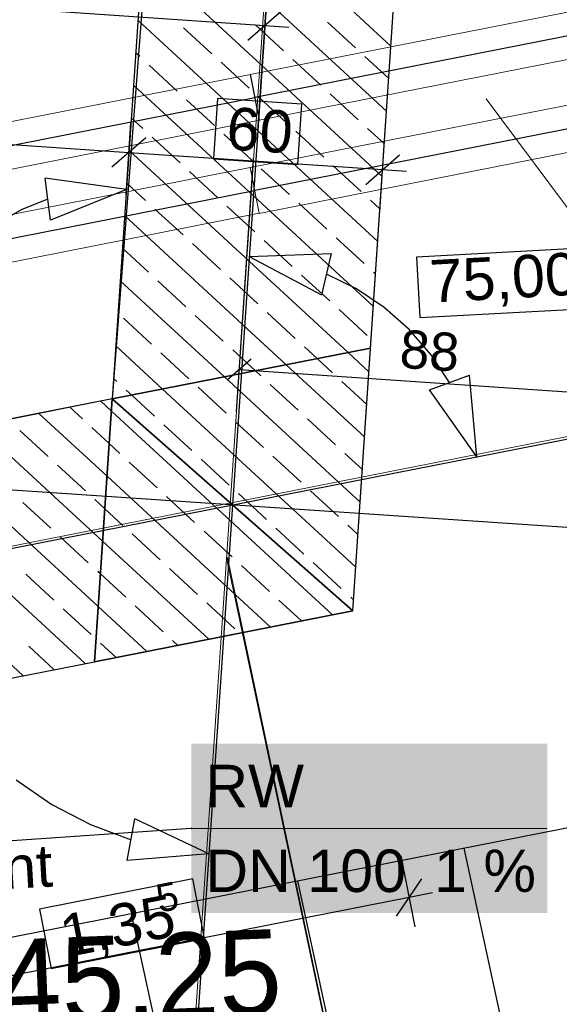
# Model space of a CAD drawing. Extents: x -779 to 790, y -208 to 633.
# Tile 182 of 232: x 442 to 468, y -28 to 18. Entities that reach past the tile are written whole.
import ezdxf
from ezdxf.lldxf.tags import DXFTag

# ---------------------------------------------------------------- set-up
doc = ezdxf.new("R2010")
doc.units = 0
doc.layers.get('0').update_dxf_attribs({"lineweight": 25})
for name, color, linetype, lineweight, true_color in [('01 Allgemein Bemaßung', 7, 'Continuous', 25, 0x848484), ('01AFU Allgemein Bemaßung-A07F5V4RWF', 7, 'Continuous', 25, 0x848484), ('02 Raster Bemaßung', 7, 'Continuous', 25, 0x848484), ('02 Raster Gebäude-A07F5V4QWF', 7, 'Continuous', 25, 0x848484), ('20 Fundament-A07F5V4OWF', 7, 'Continuous', 25, 0x848484), ('20 Magerbeton Bohrungen', 7, 'Continuous', 25, 0x848484), ('30 Baugrubenplanung', 7, 'Continuous', 25, 0x848484), ('60 Baumstützen - Gehegelinie', 9, 'Continuous', 18, 0x808080), ('60 Höhen Außen (Bestand - bleibt)', 9, 'Continuous', 18, 0x808080), ('60 Netz', 9, 'Continuous', 18, 0x808080), ('ELT Leerrohre', 1, 'Continuous', 35, 0xff0000), ('S_Mass', 150, 'Continuous', 25, 0x007fff), ('X_Mass', 150, 'Continuous', 25, 0x007fff)]:
    doc.layers.add(name, color=color, linetype=linetype, lineweight=lineweight, true_color=true_color)
doc.layers.add('02 Raster Gebäude-A07F5V53WF', color=7, linetype='Continuous', lineweight=13)
doc.styles.get("Standard").update_dxf_attribs({"font": 'arial.ttf'})
tags = doc.linetypes.add('Raster-A07F5V4TWF', pattern=[0.2, 0.1, -0.05, 0, -0.05]).pattern_tags.tags
tags[10:11] = [DXFTag(74, 4), DXFTag(75, 0), DXFTag(340, '0'), DXFTag(46, 1.0), DXFTag(50, 0.0), DXFTag(44, 0.0), DXFTag(45, 0.0)]
tags[8:9] = [DXFTag(74, 4), DXFTag(75, 0), DXFTag(340, '0'), DXFTag(46, 1.0), DXFTag(50, 0.0), DXFTag(44, 0.0), DXFTag(45, 0.0)]
tags[6:7] = [DXFTag(74, 4), DXFTag(75, 0), DXFTag(340, '0'), DXFTag(46, 1.0), DXFTag(50, 0.0), DXFTag(44, 0.0), DXFTag(45, 0.0)]
tags[4:5] = [DXFTag(74, 4), DXFTag(75, 0), DXFTag(340, '0'), DXFTag(46, 1.0), DXFTag(50, 0.0), DXFTag(44, 0.0), DXFTag(45, 0.0)]
tags = doc.linetypes.add('Raster-A07F5V57WF', pattern=[0.2, 0.1, -0.05, 0, -0.05]).pattern_tags.tags
tags[10:11] = [DXFTag(74, 4), DXFTag(75, 0), DXFTag(340, '0'), DXFTag(46, 1.0), DXFTag(50, 0.0), DXFTag(44, 0.0), DXFTag(45, 0.0)]
tags[8:9] = [DXFTag(74, 4), DXFTag(75, 0), DXFTag(340, '0'), DXFTag(46, 1.0), DXFTag(50, 0.0), DXFTag(44, 0.0), DXFTag(45, 0.0)]
tags[6:7] = [DXFTag(74, 4), DXFTag(75, 0), DXFTag(340, '0'), DXFTag(46, 1.0), DXFTag(50, 0.0), DXFTag(44, 0.0), DXFTag(45, 0.0)]
tags[4:5] = [DXFTag(74, 4), DXFTag(75, 0), DXFTag(340, '0'), DXFTag(46, 1.0), DXFTag(50, 0.0), DXFTag(44, 0.0), DXFTag(45, 0.0)]
tags = doc.linetypes.add('Strichpunkt', pattern=[1, 0.5, -0.25, 0, -0.25]).pattern_tags.tags
tags[10:11] = [DXFTag(74, 4), DXFTag(75, 0), DXFTag(340, '0'), DXFTag(46, 1.0), DXFTag(50, 0.0), DXFTag(44, 0.0), DXFTag(45, 0.0)]
tags[8:9] = [DXFTag(74, 4), DXFTag(75, 0), DXFTag(340, '0'), DXFTag(46, 1.0), DXFTag(50, 0.0), DXFTag(44, 0.0), DXFTag(45, 0.0)]
tags[6:7] = [DXFTag(74, 4), DXFTag(75, 0), DXFTag(340, '0'), DXFTag(46, 1.0), DXFTag(50, 0.0), DXFTag(44, 0.0), DXFTag(45, 0.0)]
tags[4:5] = [DXFTag(74, 4), DXFTag(75, 0), DXFTag(340, '0'), DXFTag(46, 1.0), DXFTag(50, 0.0), DXFTag(44, 0.0), DXFTag(45, 0.0)]
tags = doc.linetypes.add('STRICHPUNKT2', pattern=[12.7, 6.35, -3.175, 0, -3.175]).pattern_tags.tags
tags[10:11] = [DXFTag(74, 4), DXFTag(75, 0), DXFTag(340, '0'), DXFTag(46, 0.0), DXFTag(50, 0.0), DXFTag(44, 0.0), DXFTag(45, 0.0)]
tags[8:9] = [DXFTag(74, 4), DXFTag(75, 0), DXFTag(340, '0'), DXFTag(46, 0.0), DXFTag(50, 0.0), DXFTag(44, 0.0), DXFTag(45, 0.0)]
tags[6:7] = [DXFTag(74, 4), DXFTag(75, 0), DXFTag(340, '0'), DXFTag(46, 0.0), DXFTag(50, 0.0), DXFTag(44, 0.0), DXFTag(45, 0.0)]
tags[4:5] = [DXFTag(74, 4), DXFTag(75, 0), DXFTag(340, '0'), DXFTag(46, 0.0), DXFTag(50, 0.0), DXFTag(44, 0.0), DXFTag(45, 0.0)]
tags = doc.linetypes.add('Wipeout_Contour-A07F5V4SWF', pattern=[1, 0, -1]).pattern_tags.tags
tags[6:7] = [DXFTag(74, 4), DXFTag(75, 0), DXFTag(340, '0'), DXFTag(46, 1.0), DXFTag(50, 0.0), DXFTag(44, 0.0), DXFTag(45, 0.0)]
tags[4:5] = [DXFTag(74, 4), DXFTag(75, 0), DXFTag(340, '0'), DXFTag(46, 1.0), DXFTag(50, 0.0), DXFTag(44, 0.0), DXFTag(45, 0.0)]

# ---------------------------------------------------------------- blocks, each defined once
blk = doc.blocks.new('Referenz-A07F5V4VWF', base_point=(-401.415, -176.34))
at = {"color": 0, "linetype": 'ByBlock', "lineweight": -2, "ltscale": 12.5}
for p, q in [((464.718, 266.687), (446.71, 0.268)), ((458.901, 2.668), (476.505, 263.113)), ((451.205, 59.071), (446.71, 0.268)), ((446.71, 0.268), (458.901, 2.668)), ((458.901, 2.668), (446.71, 0.268)), ((458.063, -9.729), (458.901, 2.668)), ((446.71, 0.268), (163.756, -55.421)), ((446.71, 0.268), (165.387, -55.332)), ((446.71, 0.268), (445.872, -12.128)), ((445.872, -12.128), (446.71, 0.268)), ((458.063, -9.729), (446.71, 0.268)), ((446.71, 0.268), (458.063, -9.729)), ((445.872, -12.128), (458.063, -9.729)), ((431.502, -14.957), (445.872, -12.128))]:
    blk.add_line(p, q, dxfattribs=at)
at = {"layer": '01AFU Allgemein Bemaßung-A07F5V4RWF', "color": 0, "lineweight": -2}
for p, q in [((360.85, 17.754), (447.496, 11.898)), ((447.361, 9.902), (447.591, 13.301)), ((448.295, 12.595), (446.697, 11.2)), ((459.335, 9.093), (459.565, 12.492)), ((447.496, 11.898), (459.47, 11.088)), ((458.671, 10.39), (460.269, 11.786)), ((459.47, 11.088), (460.593, 11.012)), ((460.337, -21.285), (460.995, -24.627)), ((460.132, -24.128), (461.315, -22.366)), ((461.828, -23.03), (460.724, -23.247)), ((460.724, -23.247), (434.163, -28.475))]:
    blk.add_line(p, q, dxfattribs=at)
at = {"layer": '01AFU Allgemein Bemaßung-A07F5V4RWF', "color": 0, "linetype": 'Wipeout_Contour-A07F5V4SWF', "lineweight": -2, "ltscale": 1.625}
for p, q in [((451.685, 14.45), (451.492, 11.599)), ((455.663, 14.181), (451.685, 14.45)), ((455.47, 11.33), (455.663, 14.181)), ((451.492, 11.599), (455.47, 11.33)), ((450.511, -22.374), (443.283, -23.797)), ((451.063, -25.178), (450.511, -22.374)), ((443.283, -23.797), (443.835, -26.6)), ((443.835, -26.6), (451.063, -25.178))]:
    blk.add_line(p, q, dxfattribs=at)
at = {"layer": '02 Raster Bemaßung', "color": 0, "lineweight": -2}
for p, q in [((348.81, 24.998), (453.916, 17.893)), ((453.579, 12.904), (454.011, 19.297)), ((453.117, 17.195), (454.715, 18.591)), ((453.916, 17.893), (455.039, 17.817)), ((443.795, 8.701), (443.551, 10.686)), ((447.378, 10.148), (443.551, 10.686)), ((447.378, 10.148), (443.795, 8.701)), ((443.673, 9.693), (442.438, 9.202)), ((442.438, 9.202), (441.281, 8.55)), ((453.179, 6.997), (457.041, 7.132)), ((453.179, 6.997), (456.591, 5.183)), ((457.041, 7.132), (456.591, 5.183)), ((458.233, 5.466), (456.816, 6.157)), ((459.545, 4.592), (458.233, 5.466)), ((460.728, 3.55), (459.545, 4.592)), ((461.762, 2.359), (460.728, 3.55)), ((462.626, 1.041), (461.762, 2.359)), ((461.688, 0.694), (463.564, 1.387)), ((463.919, -2.461), (463.564, 1.387)), ((463.919, -2.461), (461.688, 0.694)), ((442.181, -17.701), (443.866, -18.865)), ((443.866, -18.865), (445.682, -19.811)), ((445.682, -19.811), (447.602, -20.525)), ((447.422, -21.509), (447.782, -19.542)), ((451.273, -21.197), (447.782, -19.542)), ((451.273, -21.197), (447.422, -21.509))]:
    blk.add_line(p, q, dxfattribs=at)
at = {"layer": '02 Raster Bemaßung', "color": 0, "linetype": 'Wipeout_Contour-A07F5V4SWF', "lineweight": -2, "ltscale": 1.625}
for p, q in [((470.086, 7.453), (461.071, 6.96)), ((461.071, 6.96), (461.227, 4.107)), ((461.227, 4.107), (470.242, 4.6))]:
    blk.add_line(p, q, dxfattribs=at)
at = {"layer": '02 Raster Gebäude-A07F5V4QWF', "color": 0, "linetype": 'Raster-A07F5V4TWF', "lineweight": -2, "ltscale": 187.5}
for p, q in [((469.446, 247.662), (448.555, -61.417)), ((440.093, -7.15), (502.865, 5.205))]:
    blk.add_line(p, q, dxfattribs=at)
at = {"layer": '02 Raster Gebäude-A07F5V4QWF', "color": 0, "linetype": 'Strichpunkt', "lineweight": -2, "ltscale": 0.405}
blk.add_line((540.096, -10.659), (231.63, 10.191), dxfattribs=at)
at = {"layer": '20 Fundament-A07F5V4OWF', "color": 0, "lineweight": -2}
for p, q in [((458.063, -9.729), (476.505, 263.113)), ((450.687, 59.106), (446.71, 0.268)), ((459.864, 16.919), (448.541, 27.361)), ((459.656, 13.846), (448.333, 24.287)), ((459.449, 10.773), (448.126, 21.214)), ((459.241, 7.699), (447.918, 18.14)), ((451.403, 16.559), (450.08, 17.779)), ((454.795, 16.696), (453.471, 17.917)), ((458.187, 16.834), (456.863, 18.054)), ((448.011, 16.422), (447.814, 16.604)), ((456.56, 15.069), (455.236, 16.29)), ((459.76, 15.383), (458.628, 16.427)), ((449.776, 14.794), (448.453, 16.015)), ((453.168, 14.932), (451.844, 16.152)), ((459.033, 4.626), (447.71, 15.067)), ((454.932, 13.305), (453.609, 14.525)), ((458.324, 13.442), (457.001, 14.662)), ((451.541, 13.167), (450.217, 14.388)), ((448.149, 13.03), (447.606, 13.53)), ((459.553, 12.309), (458.765, 13.035)), ((449.913, 11.403), (448.59, 12.623)), ((453.305, 11.54), (451.982, 12.76)), ((456.697, 11.677), (455.373, 12.898)), ((457.842, 2.459), (447.502, 11.993)), ((458.462, 10.05), (457.138, 11.271)), ((451.678, 9.775), (450.355, 10.996)), ((455.07, 9.913), (453.746, 11.133)), ((448.286, 9.638), (447.398, 10.457)), ((453.443, 8.148), (452.119, 9.369)), ((456.834, 8.286), (455.511, 9.506)), ((459.345, 9.236), (458.903, 9.644)), ((454.924, 1.885), (447.295, 8.92)), ((450.051, 8.011), (448.727, 9.231)), ((451.815, 6.384), (450.492, 7.604)), ((455.207, 6.521), (453.884, 7.742)), ((458.599, 6.659), (457.275, 7.879)), ((448.424, 6.246), (447.191, 7.383)), ((456.972, 4.894), (455.648, 6.114)), ((459.137, 6.162), (459.04, 6.252)), ((452.006, 1.311), (447.087, 5.846)), ((450.188, 4.619), (448.865, 5.839)), ((453.58, 4.757), (452.257, 5.977)), ((451.953, 2.992), (450.629, 4.212)), ((455.345, 3.129), (454.021, 4.35)), ((458.736, 3.267), (457.413, 4.487)), ((448.561, 2.855), (447.238, 4.075)), ((449.088, 0.736), (446.879, 2.773)), ((450.326, 1.227), (449.002, 2.448)), ((453.465, 1.598), (452.394, 2.585)), ((456.383, 2.172), (455.786, 2.723)), ((458.825, 1.552), (457.842, 2.459)), ((458.618, -1.521), (454.924, 1.885)), ((457.109, 1.502), (456.383, 2.172)), ((453.717, 1.365), (453.465, 1.598)), ((446.934, 1.09), (446.775, 1.236)), ((458.41, -4.595), (452.006, 1.311)), ((455.482, -0.262), (454.159, 0.958)), ((458.722, 0.015), (457.55, 1.095)), ((447.629, 0.449), (447.375, 0.683)), ((458.202, -7.668), (449.088, 0.736)), ((452.09, -0.4), (450.767, 0.821)), ((446.71, 0.268), (163.756, -55.421)), ((446.671, -0.301), (446.17, 0.162)), ((448.698, -0.537), (447.629, 0.449)), ((446.464, -3.374), (443.252, -0.412)), ((445.307, -0.675), (444.711, -0.125)), ((457.101, -9.918), (446.671, -0.301)), ((453.855, -2.027), (452.531, -0.807)), ((457.247, -1.89), (455.923, -0.669)), ((446.256, -6.447), (440.334, -0.987)), ((443.679, -2.439), (442.356, -1.219)), ((446.567, -1.837), (445.748, -1.081)), ((450.463, -2.164), (449.14, -0.944)), ((446.048, -9.521), (437.416, -1.561)), ((447.071, -2.302), (446.567, -1.837)), ((445.429, -12.216), (434.498, -2.135)), ((458.514, -3.058), (457.688, -2.296)), ((442.511, -12.79), (431.58, -2.71)), ((448.836, -3.929), (447.512, -2.709)), ((452.228, -3.792), (450.904, -2.571)), ((455.619, -3.654), (454.296, -2.434)), ((445.444, -4.066), (444.121, -2.846)), ((454.183, -10.493), (446.464, -3.374)), ((457.384, -5.281), (456.061, -4.061)), ((443.817, -5.831), (442.493, -4.611)), ((446.36, -4.911), (445.885, -4.473)), ((450.6, -5.556), (449.277, -4.336)), ((453.992, -5.419), (452.669, -4.198)), ((447.209, -5.694), (446.36, -4.911)), ((452.365, -7.183), (451.042, -5.963)), ((455.757, -7.046), (454.433, -5.826)), ((458.306, -6.132), (457.825, -5.688)), ((445.581, -7.458), (444.258, -6.238)), ((451.265, -11.067), (446.256, -6.447)), ((448.973, -7.321), (447.65, -6.1)), ((446.152, -7.984), (446.023, -7.865)), ((450.738, -8.948), (449.414, -7.728)), ((454.13, -8.811), (452.806, -7.59)), ((457.521, -8.673), (456.198, -7.453)), ((443.954, -9.223), (442.631, -8.002)), ((447.346, -9.085), (446.152, -7.984)), ((455.642, -10.205), (454.571, -9.217)), ((458.098, -9.205), (457.963, -9.08)), ((445.719, -10.85), (444.395, -9.63)), ((458.063, -9.729), (445.872, -12.128)), ((448.347, -11.641), (446.048, -9.521)), ((449.111, -10.713), (447.787, -9.492)), ((452.502, -10.575), (451.179, -9.355)), ((449.806, -11.354), (449.552, -11.119)), ((443.97, -12.503), (442.768, -11.394)), ((446.888, -11.928), (446.16, -11.257)), ((431.502, -14.957), (445.872, -12.128))]:
    blk.add_line(p, q, dxfattribs=at)
at = {"layer": '20 Magerbeton Bohrungen', "color": 0, "lineweight": -2}
for p, q in [((451.205, 59.071), (446.71, 0.268)), ((446.71, 0.268), (165.387, -55.332))]:
    blk.add_line(p, q, dxfattribs=at)
at = {"layer": '30 Baugrubenplanung', "color": 0, "lineweight": -2}
for p, q in [((469.416, -19.726), (167.537, -79.141)), ((469.416, -19.726), (167.537, -79.141)), ((473.964, -69.842), (463.317, -20.927)), ((466.244, -71.988), (455.467, -22.472)), ((458.442, -73.756), (447.617, -24.017))]:
    blk.add_line(p, q, dxfattribs=at)
at = {"layer": '01 Allgemein Bemaßung', "color": 0, "linetype": 'ByBlock', "lineweight": -2, "ltscale": 0.21125, "insert": (409.409, -22.616), "char_height": 2.00026, "attachment_point": 1, "rotation": 3.132}
blk.add_mtext('{\\fArial;Aussparrung im Fundament}', dxfattribs=at)
at = {"layer": '01AFU Allgemein Bemaßung-A07F5V4RWF', "color": 0, "linetype": 'ByBlock', "lineweight": -2, "ltscale": 1.625, "attachment_point": 1}
for s, insert, char_height, rotation in [('{\\fArial;60}', (452.192, 14.052), 2.00026, 356.1331), ('{\\fArial;5}', (448.677, -22.675), 1.32017, 11.1344), ('{\\fArial;1,35}', (444.095, -24.127), 2.00026, 11.1344)]:
    blk.add_mtext(s, dxfattribs=dict(at, insert=insert, char_height=char_height, rotation=rotation))
at = {"layer": '02 Raster Bemaßung', "color": 0, "linetype": 'ByBlock', "lineweight": -2, "ltscale": 2.25, "insert": (461.64, 6.812), "char_height": 2.00026, "attachment_point": 1, "rotation": 3.132}
blk.add_mtext('{\\fArial;75,00°}', dxfattribs=at)
blk = doc.blocks.new('Referenz-A07F5V59WF', base_point=(-759.499, -206.186))
at = {"layer": '02 Raster Gebäude-A07F5V53WF', "color": 0, "linetype": 'Raster-A07F5V57WF', "ltscale": 117.000008}
for p, q in [((469.332, 247.705), (448.448, -61.316)), ((439.987, -7.059), (502.748, 5.294))]:
    blk.add_line(p, q, dxfattribs=at)
at = {"layer": '60 Baumstützen - Gehegelinie', "color": 0, "linetype": 'Continuous', "ltscale": 162.000017}
blk.add_line((468.588, -85.294), (452.104, -7.222), dxfattribs=at)
at = {"layer": '60 Netz', "color": 0, "linetype": 'Continuous', "ltscale": 162.000017}
for p, q in [((452.143, -7.214), (452.104, -7.222)), ((452.104, -7.222), (468.588, -85.294)), ((468.628, -85.286), (452.143, -7.214))]:
    blk.add_line(p, q, dxfattribs=at)
at = {"layer": '60 Höhen Außen (Bestand - bleibt)', "color": 0, "linetype": 'Continuous', "ltscale": 162.000017, "insert": (438.115, -25.394), "char_height": 3.99976, "attachment_point": 1, "rotation": 2.3207}
blk.add_mtext('{\\fCentury Gothic;+45,25}', dxfattribs=at)
blk = doc.blocks.new('Maß-A07F5VBFWF', base_point=(452.139, -1.527))
at = {"color": 0, "linetype": 'ByBlock', "lineweight": -2, "ltscale": 0.25}
for p, q in [((452.569, -0.34), (453.378, 11.632)), ((470.129, -1.527), (470.938, 10.446)), ((453.269, 2.148), (452.139, 1.162)), ((452.704, 1.655), (470.263, 0.468)), ((470.828, 0.962), (469.699, -0.025))]:
    blk.add_line(p, q, dxfattribs=at)
at = {"color": 0, "linetype": 'ByBlock', "lineweight": -2, "ltscale": 0.25, "insert": (460.356, 3.543), "char_height": 1.8, "attachment_point": 1, "rotation": 356.1338}
blk.add_mtext('{\\fArial;88}', dxfattribs=at)

msp = doc.modelspace()

# ---------------------------------------------------------------- linework, layer by layer
at = {"layer": 'ELT Leerrohre', "color": 1, "lineweight": 13, "true_color": 0xff0000}
for p, q in [((469.078, 18.698), (453.223, 15.577)), ((453.647, 13.418), (469.503, 16.539)), ((453.232, 15.579), (335.491, -7.596)), ((453.347, 14.944), (453.223, 15.577)), ((453.232, 15.579), (453.357, 14.946)), ((453.523, 14.05), (453.347, 14.944)), ((453.357, 14.946), (453.533, 14.052)), ((469.07, 14.307), (453.214, 11.186)), ((453.647, 13.418), (453.523, 14.05)), ((453.533, 14.052), (453.657, 13.42)), ((335.916, -9.755), (453.657, 13.42)), ((453.639, 9.027), (469.494, 12.148)), ((453.223, 11.188), (335.482, -11.987)), ((453.338, 10.554), (453.214, 11.186)), ((453.223, 11.188), (453.348, 10.556)), ((453.514, 9.66), (453.338, 10.554)), ((453.348, 10.556), (453.524, 9.662)), ((453.639, 9.027), (453.514, 9.66)), ((453.524, 9.662), (453.648, 9.029)), ((335.907, -14.146), (453.648, 9.029))]:
    msp.add_line(p, q, dxfattribs=at)
at = {"layer": 'ELT Leerrohre', "color": 1, "linetype": 'STRICHPUNKT2', "lineweight": 25, "ltscale": 0.25, "true_color": 0xff0000}
for p, q in [((469.291, 17.618), (453.445, 14.499)), ((335.704, -8.676), (453.435, 14.497)), ((469.282, 13.228), (453.436, 10.109)), ((335.695, -13.066), (453.426, 10.107))]:
    msp.add_line(p, q, dxfattribs=at)
at = {"layer": 'ELT Leerrohre', "color": 1, "lineweight": 13, "ltscale": 0.13, "true_color": 0xff0000}
msp.add_line((484.489, -12.597), (464.359, 14.437), dxfattribs=at)
at = {"layer": 'X_Mass'}
for p, q in [((450.438, -19.99), (428.889, -21.47)), ((450.429, -19.985), (450.428, -19.987)), ((450.428, -19.987), (450.428, -19.988)), ((450.428, -19.988), (450.428, -19.989)), ((450.428, -19.989), (450.428, -19.99)), ((450.428, -19.99), (450.428, -19.992)), ((450.428, -19.992), (450.428, -19.993)), ((450.428, -19.993), (450.428, -19.994)), ((450.428, -19.994), (450.429, -19.995)), ((450.43, -19.984), (450.429, -19.985)), ((450.429, -19.995), (450.43, -19.996)), ((450.431, -19.983), (450.43, -19.984)), ((450.43, -19.996), (450.431, -19.997)), ((450.432, -19.982), (450.431, -19.983)), ((450.431, -19.997), (450.432, -19.998)), ((450.433, -19.982), (450.432, -19.982)), ((450.432, -19.998), (450.433, -19.999)), ((450.434, -19.981), (450.433, -19.982)), ((450.433, -19.999), (450.434, -20)), ((450.435, -19.981), (450.434, -19.981)), ((450.434, -20), (450.435, -20)), ((450.436, -19.98), (450.435, -19.981)), ((450.435, -20), (450.436, -20)), ((450.438, -19.98), (450.436, -19.98)), ((450.436, -20), (450.438, -20)), ((450.439, -19.98), (450.438, -19.98)), ((450.438, -20), (450.439, -20)), ((450.44, -19.981), (450.439, -19.98)), ((450.439, -20), (450.44, -20)), ((450.441, -19.981), (450.44, -19.981)), ((450.44, -20), (450.441, -20)), ((450.443, -19.982), (450.441, -19.981)), ((450.441, -20), (450.443, -19.999)), ((450.444, -19.982), (450.443, -19.982)), ((450.443, -19.999), (450.444, -19.998)), ((450.445, -19.983), (450.444, -19.982)), ((450.444, -19.998), (450.445, -19.997)), ((450.446, -19.984), (450.445, -19.983)), ((450.445, -19.997), (450.446, -19.996)), ((450.446, -19.985), (450.446, -19.984)), ((450.447, -19.987), (450.446, -19.985)), ((450.446, -19.995), (450.447, -19.994)), ((450.446, -19.996), (450.446, -19.995)), ((450.447, -19.988), (450.447, -19.987)), ((450.448, -19.989), (450.447, -19.988)), ((450.447, -19.993), (450.448, -19.992)), ((450.447, -19.994), (450.447, -19.993)), ((450.448, -19.99), (450.448, -19.989)), ((450.448, -19.992), (450.448, -19.99))]:
    msp.add_line(p, q, dxfattribs=at)
at = {"layer": 'X_Mass', "lineweight": 18}
msp.add_line((450.438, -19.99), (467.237, -19.99), dxfattribs=at)
at = {"layer": 'X_Mass', "color": 7, "true_color": 0xffffff}
for points in [[(450.438, -23.99), (467.237, -23.99), (450.438, -15.99)], [(467.237, -23.99), (450.438, -15.99), (467.237, -15.99)]]:
    msp.add_solid(points, dxfattribs=at)

# ---------------------------------------------------------------- block references
at = {"color": 8, "lineweight": 25, "ltscale": 1250, "true_color": 0x808080}
msp.add_blockref('Referenz-A07F5V59WF', (-759.499, -206.186), dxfattribs=at)
at = {"color": 8, "lineweight": 25, "ltscale": 12.5, "true_color": 0x808080}
msp.add_blockref('Referenz-A07F5V4VWF', (-401.415, -176.34), dxfattribs=at)
at = {"layer": 'S_Mass', "ltscale": 0.25}
msp.add_blockref('Maß-A07F5VBFWF', (452.139, -1.527), dxfattribs=at)

# ---------------------------------------------------------------- texts
at = {"layer": 'X_Mass', "char_height": 2, "attachment_point": 1}
for s, insert in [('{\\fArial;RW}', (451.104, -16.99)), ('{\\fArial;DN 100}', (451.104, -20.99)), ('{\\fArial;1 %}', (461.897, -20.99))]:
    msp.add_mtext(s, dxfattribs=dict(at, insert=insert))

doc.saveas('drawing.dxf')
